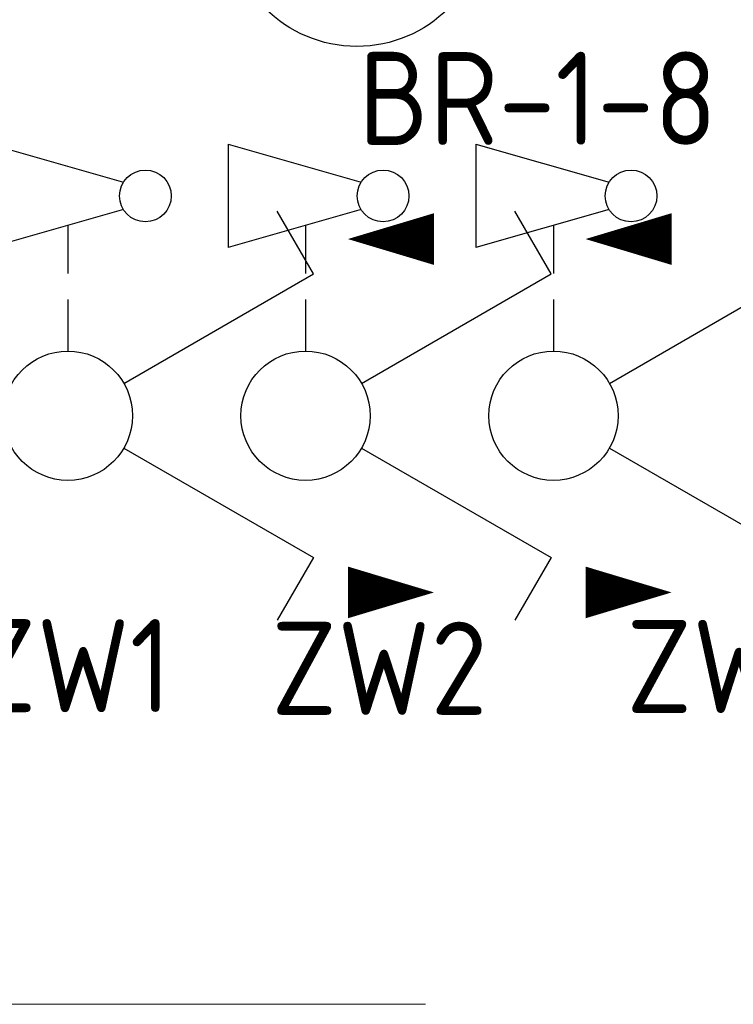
# Model space of a CAD drawing. Header units: millimetres. Extents: x -39149 to 267781, y -2340 to 58540.
# Tile 43 of 244: x 18327 to 19707, y 6900 to 8804. Entities that reach past the tile are written whole.
import ezdxf
from ezdxf.enums import TextEntityAlignment as Align

# ---------------------------------------------------------------- set-up
doc = ezdxf.new("R2010")
doc.units = ezdxf.units.MM
doc.header["$LTSCALE"] = 100
doc.header["$MEASUREMENT"] = 0
doc.linetypes.add('B0605', pattern=[141, 70, -35, 1, -35])
for name, color, linetype in [('A Stramien', 7, 'Continuous'), ('EL6223--', 3, 'Continuous'), ('EL6311--_LICHT_BINNEN', 3, 'Continuous'), ('handhaven - AL$1A---_ALGEMEEN', 8, 'Continuous')]:
    doc.layers.add(name, color=color, linetype=linetype)
doc.styles.add('BURO-018', font='isocp.shx', dxfattribs={"height": 180})
doc.styles.add('GENERATED_STYLE_3', font='swiss.ttf', dxfattribs={"width": 0.96})
doc.styles.add('STABICAD-018', font='ISOCP.SHX', dxfattribs={"height": 1.8})

# ---------------------------------------------------------------- blocks, each defined once
blk = doc.blocks.new('Standard grid marker_8')
at = {"layer": 'A Stramien', "color": 8, "linetype": 'B0605', "lineweight": 0}
blk.add_line((4000, 0), (54000, 0), dxfattribs=at)
at = {"layer": 'A Stramien', "color": 4, "lineweight": 0, "style": 'GENERATED_STYLE_3'}
blk.add_attdef('AC_MARKERTEXT_1', text='', height=100, dxfattribs=at).set_placement((-158.9, -80), align=Align.BOTTOM_LEFT)
blk = doc.blocks.new('1115B3A')
at = {"layer": 'handhaven - AL$1A---_ALGEMEEN', "color": 0, "linetype": 'Continuous'}
blk.add_circle((0, 0), 2.5, dxfattribs=at)
at = {"layer": 'handhaven - AL$1A---_ALGEMEEN', "color": 0, "linetype": 'Continuous', "style": 'BURO-018'}
for tag, p in [('CIRCUIT', (0, 5)), ('PANEL', (0, 5)), ('SUBCIRCUIT', (4.5, 5)), ('LIGHTFIXTURECODE', (0, 0)), ('SWITCHCODE', (4.5, -1))]:
    blk.add_attdef(tag, text='', height=1.8, dxfattribs=at).set_placement(p, align=Align.MIDDLE)
blk = doc.blocks.new('1114A6')
at = {"color": 0, "linetype": 'Continuous'}
for p, q in [((-5.25, 0.75), (-4.514, 3.325)), ((-3.986, 3.325), (-3.25, 0.75)), ((-3.679, 2.25), (-2.75, 2.25)), ((-2.25, 2.25), (-1.25, 2.25)), ((-5.25, 0.75), (-3.25, 0.75))]:
    blk.add_line(p, q, dxfattribs=at)
blk.add_circle((-4.25, 3.75), 0.5, dxfattribs=at)
blk = doc.blocks.new('*U2056')
at = {"color": 0, "linetype": 'Continuous'}
for p, q in [((-2.742, 7), (-3.955, 6.3)), ((-0.625, 3.333), (-2.742, 7)), ((0.625, 3.333), (2.742, 7)), ((2.742, 7), (3.955, 6.3))]:
    blk.add_line(p, q, dxfattribs=at)
for points in [[(-3.416, 7.667, 0, 1, 0), (-3.416, 9.333, 1, 1, 0)], [(3.416, 9.333, 0, 1, 0), (3.416, 7.667, 1, 1, 0)]]:
    blk.add_lwpolyline(points, format="xyseb", dxfattribs=at)
blk.add_circle((0, 2.25), 1.25, dxfattribs=at)
at = {"color": 0, "linetype": 'ByBlock'}
blk.add_blockref('1114A6', (0, 0), dxfattribs=at)
at = {"color": 0, "linetype": 'Continuous', "style": 'STABICAD-018'}
blk.add_attdef('ARTICLECODE', text='', height=1.8, dxfattribs=at).set_placement((0, 0), align=Align.MIDDLE)

msp = doc.modelspace()

# ---------------------------------------------------------------- block references
at = {"layer": 'A Stramien', "color": 1, "linetype": 'Continuous', "lineweight": 0, "zscale": 1000}
msp.add_blockref('Standard grid marker_8', (-5988.5, 6900), dxfattribs=at)
at = {"layer": 'EL6223--', "linetype": 'Continuous'}
ref = msp.add_blockref('*U2056', (18194.8, 8037.9), dxfattribs=dict(at, xscale=100, yscale=100, rotation=270))
ref.add_attrib('ARTICLECODE', 'ZW1', dxfattribs={"layer": '0', "color": 1, "linetype": 'ByBlock', "height": 180, "style": 'STABICAD-018'}).set_placement((18425.9, 7554.8), align=Align.MIDDLE)
ref = msp.add_blockref('*U2056', (18654.6, 8037.9), dxfattribs=dict(at, xscale=100, yscale=100, rotation=270))
ref.add_attrib('ARTICLECODE', 'ZW2', dxfattribs={"layer": '0', "color": 1, "linetype": 'ByBlock', "height": 180, "style": 'STABICAD-018'}).set_placement((19022.5, 7549.6), align=Align.MIDDLE)
ref = msp.add_blockref('*U2056', (19134.4, 8037.9), dxfattribs=dict(at, xscale=100, yscale=100, rotation=270))
ref.add_attrib('ARTICLECODE', 'ZW3', dxfattribs={"layer": '0', "color": 1, "linetype": 'ByBlock', "height": 180, "style": 'STABICAD-018'}).set_placement((19711.1, 7553.5), align=Align.MIDDLE)
at = {"layer": 'EL6311--_LICHT_BINNEN', "linetype": 'Continuous'}
ref = msp.add_blockref('1115B3A', (18978.8, 9001.9), dxfattribs=dict(at, xscale=100, yscale=100, zscale=100))
ref.add_attrib('CIRCUIT', '1A', dxfattribs={"layer": '0', "color": 3, "linetype": 'ByBlock', "height": 180, "style": 'BURO-018'}).set_placement((19477.7, 9258.6), align=Align.MIDDLE)
ref.add_attrib('LIGHTFIXTURECODE', 'BX1', dxfattribs={"layer": '0', "color": 3, "linetype": 'ByBlock', "height": 180, "style": 'BURO-018'}).set_placement((18978.8, 9001.9), align=Align.MIDDLE)
ref.add_attrib('SWITCHCODE', 'BR-1-8', dxfattribs={"layer": '0', "color": 3, "linetype": 'ByBlock', "height": 180, "style": 'BURO-018'}).set_placement((19328.8, 8651.9), align=Align.MIDDLE)

doc.saveas('drawing.dxf')
